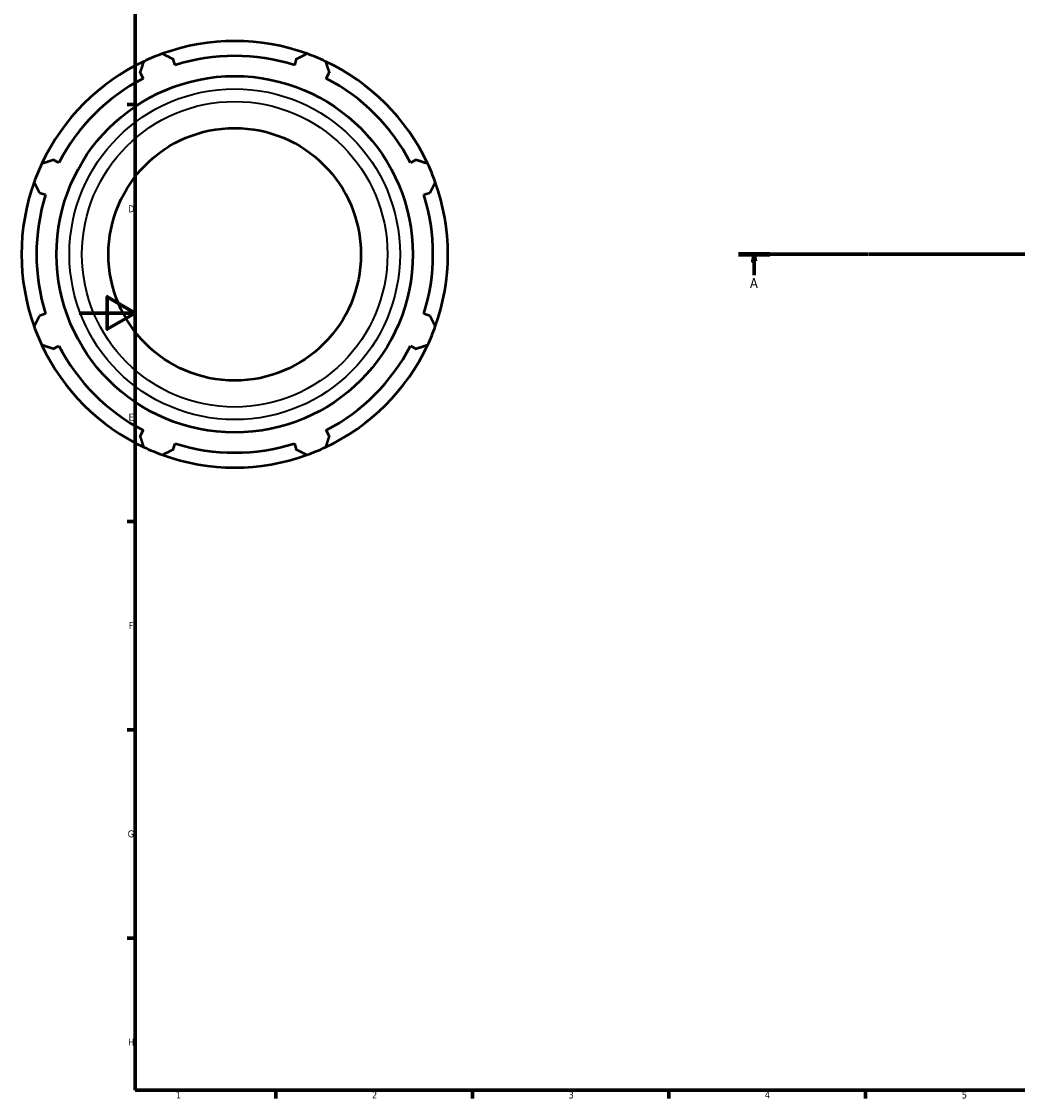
# Model space of a CAD drawing. Header units: millimetres. Extents: x -172 to 1405, y -72 to 983.
# Tile 1 of 7: x -21 to 334, y 17 to 401. Entities that reach past the tile are written whole.
import ezdxf

# ---------------------------------------------------------------- set-up
doc = ezdxf.new("R2010")
doc.units = ezdxf.units.MM
doc.linetypes.add('CHAIN', pattern=[0.7087, 0.4724, -0.0591, 0.1181, -0.0591])
for name, color, linetype, lineweight in [('Border (ISO)', 7, 'Continuous', 70), ('Section Line (ISO)', 7, 'CHAIN', 70), ('Visible (ISO)', 7, 'Continuous', 50), ('Visible Narrow (ISO)', 7, 'Continuous', 35)]:
    doc.layers.add(name, color=color, linetype=linetype, lineweight=lineweight)
doc.styles.add('Label Text (ISO)', font='tahoma.ttf')
doc.styles.add('Note Text (ISO)', font='tahoma.ttf')

# ---------------------------------------------------------------- blocks, each defined once
blk = doc.blocks.new('Borders Default Border')
at = {"layer": 'Border (ISO)'}
for p, q in [((20, 371.25), (17.1, 371.25)), ((20, 222.75), (17.1, 222.75)), ((20, 148.5), (17.1, 148.5)), ((20, 74.25), (17.1, 74.25)), ((70.08, 20), (70.08, 17.1)), ((140.17, 20), (140.17, 17.1)), ((210.25, 20), (210.25, 17.1)), ((280.33, 20), (280.33, 17.1))]:
    blk.add_line(p, q, dxfattribs=at)
at = {"layer": 'Border (ISO)', "flags": 128}
for points in [[(20, 20), (20, 574), (821, 574), (821, 20), (20, 20)], [(0, 297), (20, 297), (10, 302.77), (10, 291.23), (20, 297)]]:
    blk.add_lwpolyline(points, dxfattribs=at)
at = {"layer": 'Border (ISO)', "color": 232, "true_color": 0xca0064, "char_height": 2.5, "attachment_point": 7, "style": 'Note Text (ISO)'}
for s, insert in [('D', (17.43, 332.88)), ('E', (17.64, 258.63)), ('F', (17.7, 184.38)), ('G', (17.31, 110.08)), ('H', (17.44, 35.88)), ('1', (34.48, 17.1)), ('2', (104.37, 17.1)), ('3', (174.43, 17.05)), ('4', (244.42, 17.1)), ('5', (314.64, 17.05))]:
    blk.add_mtext(s, dxfattribs=dict(at, insert=insert))
blk = doc.blocks.new('2dTransSection0')
at = {"layer": 'Section Line (ISO)', "linetype": 'CHAIN'}
blk.add_line((235.03, 317.93), (833.03, 317.93), dxfattribs=at)
at = {"layer": 'Section Line (ISO)', "linetype": 'Continuous', "lineweight": 140}
blk.add_line((235.03, 317.93), (246.2, 317.93), dxfattribs=at)
at = {"layer": 'Section Line (ISO)', "linetype": 'Continuous'}
for p, q in [((240.61, 317.93), (240.11, 315.43)), ((240.11, 315.43), (241.11, 315.43)), ((240.61, 315.43), (240.61, 317.93)), ((241.11, 315.43), (240.61, 317.93)), ((240.61, 310.43), (240.61, 315.43))]:
    blk.add_line(p, q, dxfattribs=at)
at = {"layer": 'Section Line (ISO)', "linetype": 'Continuous', "flags": 128}
blk.add_lwpolyline([(241.11, 315.43), (240.61, 317.93), (240.11, 315.43), (241.11, 315.43)], dxfattribs=at)
at = {"layer": 'Section Line (ISO)'}
blk.add_solid([(241.11, 315.43), (240.61, 317.93), (240.11, 315.43), (241.11, 315.43)], dxfattribs=at)
at = {"layer": 'Section Line (ISO)', "insert": (239.13, 305.93), "char_height": 3.5, "attachment_point": 7, "style": 'Label Text (ISO)'}
blk.add_mtext('A', dxfattribs=at)

msp = doc.modelspace()

# ---------------------------------------------------------------- linework, layer by layer
at = {"layer": 'Visible (ISO)'}
for p, q in [((34.205, 385.336), (33.519, 387.511)), ((77.398, 387.511), (76.712, 385.336)), ((21.769, 382.644), (22.822, 380.621)), ((88.095, 380.621), (89.148, 382.644)), ((-7.235, 350.564), (-9.258, 351.617)), ((120.175, 351.617), (118.152, 350.564)), ((-14.125, 339.867), (-11.95, 339.181)), ((122.867, 339.181), (125.042, 339.867)), ((-11.95, 296.673), (-14.125, 295.988)), ((125.042, 295.988), (122.867, 296.673)), ((-9.258, 284.238), (-7.235, 285.291)), ((118.152, 285.291), (120.175, 284.238)), ((22.822, 255.233), (21.769, 253.211)), ((89.148, 253.211), (88.095, 255.233)), ((33.519, 248.344), (34.205, 250.519)), ((76.712, 250.519), (77.398, 248.344))]:
    msp.add_line(p, q, dxfattribs=at)
for radius in [63.515, 45]:
    msp.add_circle((55.459, 317.927), radius, dxfattribs=at)
for radius, start, end in [(76, 70.20802, 109.79198), (76, 109.79198, 115.20802), (70.68, 72.5, 107.5), (76, 64.79198, 70.20802), (76, 115.20802, 154.79198), (76, 25.20802, 64.79198), (70.68, 117.5, 152.5), (70.68, 27.5, 62.5), (76, 154.79198, 160.20802), (76, 19.79198, 25.20802), (76, 160.20802, 199.79198), (76, 340.20802, 19.79198), (70.68, 162.5, 197.5), (70.68, 342.5, 17.5), (76, 199.79198, 205.20802), (76, 334.79198, 340.20802), (76, 205.20802, 244.79198), (70.68, 207.5, 242.5), (76, 295.20802, 334.79198), (70.68, 297.5, 332.5), (70.68, 252.5, 287.5), (76, 244.79198, 250.20802), (76, 250.20802, 289.79198), (76, 289.79198, 295.20802)]:
    msp.add_arc((55.459, 317.927), radius, start, end, dxfattribs=at)
for points, weights in [([(29.724, 389.438), (31.66, 388.455), (33.519, 387.511)], [1, 1.00195900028, 1.00310231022]), ([(77.398, 387.511), (79.257, 388.455), (81.193, 389.438)], [1.00310231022, 1.00195900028, 1]), ([(21.769, 382.644), (22.416, 384.625), (23.09, 386.69)], [1.00310231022, 1.00195900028, 1]), ([(87.827, 386.69), (88.501, 384.625), (89.148, 382.644)], [1, 1.00195900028, 1.00310231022]), ([(-13.304, 350.296), (-11.239, 350.97), (-9.258, 351.617)], [1, 1.00195900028, 1.00310231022]), ([(120.175, 351.617), (122.157, 350.97), (124.221, 350.296)], [1.00310231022, 1.00195900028, 1]), ([(-14.125, 339.867), (-15.069, 341.725), (-16.052, 343.661)], [1.00310231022, 1.00195900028, 1]), ([(126.969, 343.661), (125.986, 341.725), (125.042, 339.867)], [1, 1.00195900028, 1.00310231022]), ([(-16.052, 292.193), (-15.069, 294.129), (-14.125, 295.988)], [1, 1.00195900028, 1.00310231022]), ([(125.042, 295.988), (125.986, 294.129), (126.969, 292.193)], [1.00310231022, 1.00195900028, 1]), ([(-9.258, 284.238), (-11.239, 284.885), (-13.304, 285.559)], [1.00310231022, 1.00195900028, 1]), ([(124.221, 285.559), (122.157, 284.885), (120.175, 284.238)], [1, 1.00195900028, 1.00310231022]), ([(23.09, 249.165), (22.416, 251.229), (21.769, 253.211)], [1, 1.00195900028, 1.00310231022]), ([(89.148, 253.211), (88.501, 251.229), (87.827, 249.165)], [1.00310231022, 1.00195900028, 1]), ([(33.519, 248.344), (31.66, 247.4), (29.724, 246.417)], [1.00310231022, 1.00195900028, 1]), ([(81.193, 246.417), (79.257, 247.4), (77.398, 248.344)], [1, 1.00195900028, 1.00310231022])]:
    msp.add_rational_spline(points, weights, degree=2, dxfattribs=at)
at = {"layer": 'Visible Narrow (ISO)'}
for radius in [58.924, 54.448]:
    msp.add_circle((55.459, 317.927), radius, dxfattribs=at)

# ---------------------------------------------------------------- block references
msp.add_blockref('Borders Default Border', (0, 0))
at = {"layer": 'Section Line (ISO)'}
msp.add_blockref('2dTransSection0', (0, 0), dxfattribs=at)

doc.saveas('drawing.dxf')
